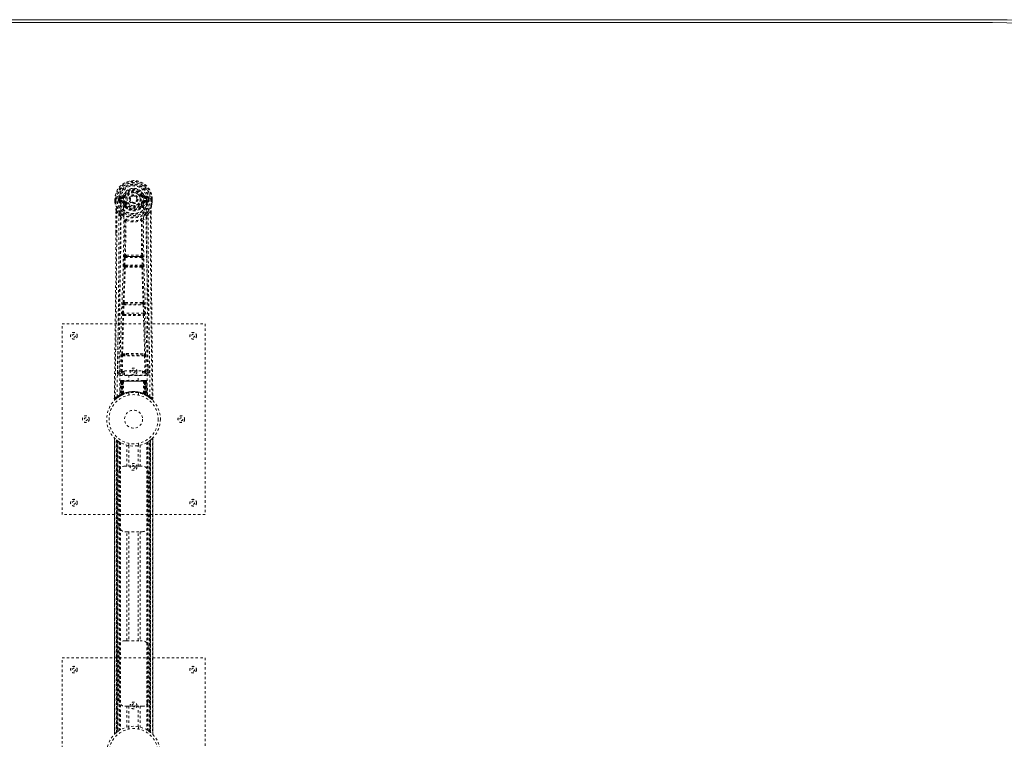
# Model space of a CAD drawing. Header units: inches. Extents: x 3 to 122, y 33 to 81.
# Tile 5 of 7: x 58 to 99, y 51 to 81. Entities that reach past the tile are written whole.
import ezdxf

# ---------------------------------------------------------------- set-up
doc = ezdxf.new("R2010")
doc.units = ezdxf.units.IN
doc.header["$MEASUREMENT"] = 0
doc.linetypes.add('SLD-Dashed', pattern=[0.075, 0.05, -0.025])
doc.linetypes.add('SLD-Solid', pattern=[0])

msp = doc.modelspace()

# ---------------------------------------------------------------- linework, layer by layer
at = {"color": 7, "linetype": 'SLD-Solid', "lineweight": 15}
for p, q in [((26.326, 80.768), (98.326, 80.768)), ((98.326, 80.65), (26.326, 80.65)), ((26.326, 80.65), (98.326, 80.65))]:
    msp.add_line(p, q, dxfattribs=at)
at = {"color": 7, "linetype": 'SLD-Dashed', "lineweight": 0}
for p, q in [((61.546, 73.252), (61.546, 73.135)), ((61.55, 73.252), (61.546, 73.252)), ((61.546, 73.135), (61.546, 73.131)), ((61.548, 73.252), (61.548, 73.135)), ((61.604, 73.251), (61.55, 73.252)), ((61.576, 73.249), (61.576, 73.135)), ((61.627, 73.251), (61.604, 73.251)), ((61.785, 73.251), (61.627, 73.251)), ((61.697, 73.178), (61.697, 73.249)), ((61.697, 73.178), (61.727, 73.179)), ((61.697, 73.178), (61.697, 73.178)), ((61.733, 73.249), (61.727, 73.249)), ((61.727, 73.249), (61.727, 73.179)), ((61.727, 73.179), (61.733, 73.16)), ((61.732, 73.17), (61.733, 73.249)), ((61.733, 73.16), (61.732, 73.17)), ((61.739, 73.133), (61.743, 73.129)), ((61.743, 73.129), (61.743, 73.128)), ((61.743, 73.129), (61.743, 73.128)), ((61.753, 73.118), (61.743, 73.128)), ((61.869, 73.392), (61.75, 73.369)), ((61.753, 73.118), (61.868, 73.097)), ((61.767, 73.181), (61.767, 73.151)), ((61.767, 73.181), (61.897, 73.181)), ((61.897, 73.126), (61.767, 73.151)), ((61.767, 73.151), (61.897, 73.151)), ((61.781, 73.333), (61.897, 73.353)), ((61.781, 73.333), (61.781, 73.303)), ((61.897, 73.333), (61.781, 73.333)), ((61.897, 73.303), (61.781, 73.303)), ((61.897, 73.353), (61.897, 73.333)), ((61.897, 73.303), (61.897, 73.333)), ((61.897, 73.181), (61.897, 73.151)), ((61.897, 73.126), (61.897, 73.151)), ((61.957, 73.397), (61.902, 73.42)), ((61.903, 73.286), (61.902, 73.288)), ((61.979, 73.096), (61.952, 73.085)), ((61.957, 73.397), (61.979, 73.387)), ((62.482, 73.25), (62.482, 73.242)), ((62.482, 73.242), (62.482, 73.226)), ((62.673, 73.387), (62.695, 73.397)), ((62.7, 73.085), (62.673, 73.096)), ((62.695, 73.397), (62.699, 73.389)), ((62.749, 73.288), (62.749, 73.286)), ((62.755, 73.353), (62.871, 73.333)), ((62.755, 73.353), (62.755, 73.333)), ((62.871, 73.333), (62.755, 73.333)), ((62.755, 73.303), (62.755, 73.333)), ((62.871, 73.303), (62.755, 73.303)), ((62.755, 73.181), (62.755, 73.151)), ((62.755, 73.181), (62.885, 73.181)), ((62.885, 73.151), (62.755, 73.126)), ((62.755, 73.126), (62.755, 73.151)), ((62.755, 73.151), (62.885, 73.151)), ((62.901, 73.369), (62.783, 73.392)), ((62.784, 73.097), (62.899, 73.118)), ((63.025, 73.251), (62.867, 73.251)), ((62.871, 73.303), (62.871, 73.333)), ((62.885, 73.151), (62.885, 73.181)), ((62.899, 73.118), (62.898, 73.117)), ((62.909, 73.129), (62.899, 73.118)), ((62.899, 73.118), (62.899, 73.118)), ((62.909, 73.129), (62.913, 73.133)), ((62.919, 73.249), (62.925, 73.249)), ((62.919, 73.17), (62.919, 73.249)), ((62.925, 73.179), (62.919, 73.16)), ((62.919, 73.16), (62.919, 73.17)), ((62.925, 73.179), (62.925, 73.249)), ((62.925, 73.179), (62.954, 73.178)), ((62.954, 73.249), (62.954, 73.178)), ((62.954, 73.249), (62.954, 73.249)), ((62.954, 73.178), (62.954, 73.178)), ((63.048, 73.251), (63.025, 73.251)), ((63.102, 73.252), (63.048, 73.251)), ((63.076, 73.135), (63.076, 73.249)), ((63.106, 73.252), (63.102, 73.252)), ((63.104, 73.135), (63.104, 73.252)), ((63.106, 73.252), (63.106, 73.135)), ((63.106, 73.131), (63.106, 73.135)), ((61.589, 72.751), (61.586, 71.826)), ((61.59, 71.826), (61.59, 72.75)), ((61.618, 72.749), (61.714, 72.633)), ((61.958, 72.936), (61.957, 72.954)), ((61.977, 72.89), (61.965, 72.907)), ((61.981, 72.96), (61.981, 72.941)), ((62.671, 72.941), (62.671, 72.96)), ((62.687, 72.907), (62.675, 72.89)), ((62.694, 72.936), (62.694, 72.954)), ((62.937, 72.633), (63.034, 72.749)), ((63.062, 72.696), (63.062, 72.75)), ((63.063, 72.751), (63.063, 72.697)), ((61.998, 72.331), (61.998, 72.331)), ((62.653, 72.331), (62.653, 72.331)), ((61.916, 70.478), (61.932, 70.795)), ((61.96, 70.476), (61.976, 70.793)), ((61.976, 70.793), (62.675, 70.793)), ((62.027, 70.892), (61.987, 70.891)), ((61.995, 70.838), (62.034, 70.838)), ((62.618, 70.838), (62.034, 70.838)), ((62.618, 70.838), (62.657, 70.838)), ((62.665, 70.891), (62.625, 70.892)), ((62.675, 70.793), (62.692, 70.476)), ((62.736, 70.478), (62.72, 70.795)), ((61.939, 70.384), (61.925, 70.388)), ((62.692, 70.476), (61.96, 70.476)), ((61.984, 70.426), (61.969, 70.431)), ((61.969, 70.431), (62.683, 70.431)), ((62.683, 70.431), (62.668, 70.426)), ((62.713, 70.384), (62.727, 70.388)), ((61.861, 68.46), (61.878, 68.813)), ((61.905, 68.458), (61.922, 68.811)), ((61.922, 68.811), (62.729, 68.811)), ((61.96, 68.907), (61.928, 68.906)), ((61.969, 68.856), (61.937, 68.855)), ((62.683, 68.856), (61.969, 68.856)), ((62.683, 68.856), (62.714, 68.855)), ((62.724, 68.906), (62.692, 68.907)), ((62.729, 68.811), (62.747, 68.458)), ((62.791, 68.46), (62.774, 68.813)), ((61.867, 68.37), (61.875, 68.367)), ((62.747, 68.458), (61.905, 68.458)), ((61.92, 68.41), (61.912, 68.413)), ((61.912, 68.413), (62.74, 68.413)), ((62.74, 68.413), (62.732, 68.41)), ((62.777, 68.367), (62.785, 68.37)), ((59.326, 68.018), (65.326, 68.018)), ((59.326, 60.018), (59.326, 68.018)), ((65.326, 68.018), (65.326, 60.018)), ((61.807, 66.015), (61.823, 66.677)), ((61.852, 66.014), (61.867, 66.675)), ((61.865, 66.761), (62.021, 66.767)), ((61.867, 66.675), (62.784, 66.675)), ((61.875, 66.716), (62.028, 66.718)), ((62.028, 66.718), (62.624, 66.718)), ((62.624, 66.718), (62.776, 66.716)), ((62.631, 66.767), (62.787, 66.761)), ((62.784, 66.675), (62.8, 66.014)), ((62.845, 66.015), (62.829, 66.677)), ((61.717, 66.248), (61.714, 65.961)), ((61.946, 66.045), (62.696, 66.045)), ((61.946, 65.865), (61.946, 66.045)), ((62.696, 66.045), (62.696, 65.865)), ((62.938, 65.961), (62.935, 66.248)), ((61.713, 65.958), (61.715, 65.95)), ((61.758, 65.912), (61.758, 65.852)), ((61.946, 65.912), (61.758, 65.912)), ((61.758, 65.852), (62.894, 65.852)), ((61.827, 65.643), (61.82, 65.643)), ((61.833, 65.643), (61.823, 65.643)), ((61.84, 65.643), (61.833, 65.643)), ((61.896, 65.643), (61.842, 65.643)), ((61.852, 65.969), (61.852, 66.014)), ((61.852, 66.014), (61.946, 66.014)), ((61.852, 65.969), (61.946, 65.969)), ((61.858, 65.643), (61.852, 65.643)), ((61.858, 65.643), (61.896, 65.643)), ((61.917, 65.643), (61.909, 65.643)), ((62.735, 65.643), (61.917, 65.643)), ((62.696, 65.865), (61.946, 65.865)), ((62.131, 65.865), (62.131, 65.643)), ((62.521, 65.643), (62.521, 65.865)), ((62.696, 66.014), (62.8, 66.014)), ((62.696, 65.969), (62.8, 65.969)), ((62.894, 65.912), (62.696, 65.912)), ((62.742, 65.643), (62.735, 65.643)), ((62.81, 65.643), (62.756, 65.643)), ((62.756, 65.643), (62.794, 65.643)), ((62.8, 65.643), (62.794, 65.643)), ((62.8, 65.969), (62.8, 66.014)), ((62.819, 65.643), (62.812, 65.643)), ((62.829, 65.643), (62.819, 65.643)), ((62.832, 65.643), (62.825, 65.643)), ((62.894, 65.852), (62.894, 65.912)), ((62.937, 65.95), (62.939, 65.958)), ((61.78, 65.614), (61.759, 65.009)), ((61.793, 65.614), (61.773, 65.017)), ((61.793, 65.614), (61.78, 65.614)), ((61.812, 65.614), (61.791, 65.027)), ((61.814, 65.618), (61.792, 65.024)), ((61.879, 65.614), (61.812, 65.614)), ((61.819, 65.614), (61.819, 65.057)), ((61.826, 65.614), (61.819, 65.614)), ((61.826, 65.614), (62.826, 65.614)), ((61.826, 65.061), (61.826, 65.614)), ((61.832, 65.063), (61.833, 65.614)), ((61.833, 65.614), (61.839, 65.614)), ((61.839, 65.614), (61.839, 65.067)), ((62.813, 65.614), (61.839, 65.614)), ((61.851, 65.614), (61.851, 65.072)), ((61.857, 65.614), (61.851, 65.614)), ((61.857, 65.614), (62.795, 65.614)), ((61.857, 65.075), (61.857, 65.614)), ((61.86, 65.063), (61.879, 65.614)), ((61.88, 65.614), (61.861, 65.063)), ((61.879, 65.614), (61.88, 65.614)), ((61.91, 65.614), (61.906, 65.092)), ((62.742, 65.614), (61.91, 65.614)), ((62.742, 65.614), (62.746, 65.092)), ((62.791, 65.063), (62.772, 65.614)), ((62.772, 65.614), (62.773, 65.614)), ((62.773, 65.614), (62.792, 65.063)), ((62.84, 65.614), (62.773, 65.614)), ((62.801, 65.614), (62.795, 65.614)), ((62.795, 65.614), (62.795, 65.075)), ((62.801, 65.072), (62.801, 65.614)), ((62.813, 65.067), (62.813, 65.614)), ((62.813, 65.614), (62.819, 65.614)), ((62.819, 65.614), (62.82, 65.063)), ((62.833, 65.614), (62.826, 65.614)), ((62.826, 65.614), (62.826, 65.061)), ((62.833, 65.057), (62.833, 65.614)), ((62.86, 65.024), (62.838, 65.618)), ((62.84, 65.614), (62.861, 65.027)), ((62.858, 65.614), (62.879, 65.017)), ((62.872, 65.614), (62.858, 65.614)), ((62.872, 65.614), (62.893, 65.009)), ((61.52, 64.944), (61.519, 64.877)), ((61.52, 64.944), (61.519, 64.877)), ((61.519, 64.877), (61.549, 64.876)), ((61.522, 64.94), (61.521, 64.877)), ((61.569, 64.855), (61.61, 64.889)), ((61.745, 64.984), (61.758, 64.992)), ((61.759, 65.009), (61.773, 65.017)), ((61.776, 65.002), (61.843, 65.037)), ((61.791, 65.027), (61.86, 65.063)), ((61.819, 65.057), (61.826, 65.061)), ((61.831, 65.031), (61.819, 65.057)), ((61.831, 65.031), (61.823, 65.027)), ((61.839, 65.035), (61.826, 65.061)), ((61.839, 65.035), (61.831, 65.031)), ((61.839, 65.067), (61.832, 65.063)), ((61.845, 65.037), (61.832, 65.063)), ((61.836, 65.033), (61.845, 65.037)), ((61.851, 65.041), (61.839, 65.067)), ((61.843, 65.037), (61.844, 65.037)), ((61.844, 65.037), (61.851, 65.04)), ((61.851, 65.072), (61.857, 65.075)), ((61.863, 65.046), (61.851, 65.072)), ((61.869, 65.049), (61.857, 65.075)), ((61.861, 65.063), (61.86, 65.063)), ((61.869, 65.049), (61.863, 65.046)), ((62.126, 65.125), (62.126, 65.029)), ((62.526, 65.029), (62.526, 65.125)), ((62.795, 65.075), (62.783, 65.049)), ((62.789, 65.046), (62.783, 65.049)), ((62.801, 65.072), (62.789, 65.046)), ((62.792, 65.063), (62.791, 65.063)), ((62.792, 65.063), (62.861, 65.027)), ((62.795, 65.075), (62.801, 65.072)), ((62.813, 65.067), (62.801, 65.041)), ((62.82, 65.063), (62.807, 65.037)), ((62.808, 65.037), (62.809, 65.037)), ((62.809, 65.037), (62.824, 65.029)), ((62.82, 65.063), (62.813, 65.067)), ((62.826, 65.061), (62.813, 65.035)), ((62.82, 65.031), (62.813, 65.035)), ((62.833, 65.057), (62.82, 65.031)), ((62.847, 65.018), (62.82, 65.031)), ((62.826, 65.061), (62.833, 65.057)), ((62.829, 65.027), (62.876, 65.002)), ((62.879, 65.017), (62.893, 65.009)), ((62.888, 64.996), (62.902, 64.988)), ((62.894, 64.992), (62.907, 64.984)), ((63.041, 64.889), (63.083, 64.855)), ((63.103, 64.876), (63.082, 64.854)), ((63.132, 64.877), (63.132, 64.944)), ((61.521, 63.233), (61.521, 50.803)), ((61.521, 50.804), (61.521, 63.232)), ((61.521, 63.231), (61.521, 50.804)), ((61.533, 50.816), (61.533, 63.22)), ((63.119, 63.22), (63.119, 50.816)), ((63.131, 50.802), (63.131, 63.233)), ((63.131, 63.232), (63.131, 50.804)), ((63.131, 50.804), (63.131, 63.231)), ((61.616, 63.145), (61.611, 63.149)), ((61.611, 50.886), (61.611, 63.149)), ((61.611, 63.149), (61.611, 50.886)), ((61.616, 63.145), (61.616, 50.89)), ((61.617, 63.144), (61.617, 50.891)), ((61.62, 50.893), (61.62, 63.142)), ((61.62, 63.142), (61.62, 50.894)), ((61.631, 50.903), (61.631, 63.133)), ((61.636, 50.906), (61.636, 63.13)), ((61.637, 63.128), (61.637, 50.908)), ((61.64, 63.126), (61.64, 50.909)), ((61.662, 63.11), (61.662, 50.926)), ((61.728, 63.065), (61.728, 50.97)), ((61.753, 63.05), (61.753, 50.986)), ((61.771, 63.039), (61.771, 50.996)), ((62.045, 62.053), (62.045, 62.929)), ((62.126, 63.007), (62.126, 62.91)), ((62.128, 62.91), (62.128, 62.053)), ((62.523, 62.053), (62.523, 62.91)), ((62.526, 62.91), (62.526, 63.007)), ((62.607, 62.929), (62.607, 62.053)), ((62.881, 63.039), (62.881, 50.996)), ((62.899, 63.05), (62.899, 50.986)), ((62.924, 63.065), (62.924, 50.97)), ((62.982, 50.932), (62.982, 63.104)), ((63.012, 50.909), (63.012, 63.126)), ((63.014, 50.908), (63.014, 63.128)), ((63.016, 63.13), (63.016, 50.906)), ((63.017, 63.13), (63.017, 50.905)), ((63.027, 50.898), (63.027, 63.138)), ((63.032, 63.142), (63.032, 50.893)), ((63.032, 50.894), (63.032, 63.142)), ((63.041, 63.149), (63.036, 63.145)), ((63.036, 50.89), (63.036, 63.145)), ((63.041, 63.149), (63.041, 50.886)), ((63.041, 50.886), (63.041, 63.149)), ((61.961, 62.053), (62.045, 62.053)), ((62.607, 62.053), (62.045, 62.053)), ((62.607, 62.053), (62.691, 62.053)), ((61.711, 59.553), (61.711, 61.803)), ((62.941, 61.803), (62.941, 59.553)), ((65.326, 60.018), (59.326, 60.018)), ((62.045, 59.303), (61.961, 59.303)), ((62.045, 54.733), (62.045, 59.303)), ((62.045, 59.303), (62.607, 59.303)), ((62.128, 59.303), (62.128, 54.733)), ((62.523, 54.733), (62.523, 59.303)), ((62.607, 59.303), (62.607, 54.733)), ((62.691, 59.303), (62.607, 59.303)), ((61.711, 52.233), (61.711, 54.483)), ((61.961, 54.733), (62.045, 54.733)), ((62.045, 54.733), (62.607, 54.733)), ((62.607, 54.733), (62.691, 54.733)), ((62.941, 54.483), (62.941, 52.233)), ((59.326, 54.018), (65.326, 54.018)), ((59.326, 46.018), (59.326, 54.018)), ((65.326, 54.018), (65.326, 46.018)), ((62.045, 51.983), (61.961, 51.983)), ((62.045, 51.107), (62.045, 51.983)), ((62.045, 51.983), (62.607, 51.983)), ((62.128, 51.983), (62.128, 51.125)), ((62.523, 51.125), (62.523, 51.983)), ((62.607, 51.983), (62.607, 51.107)), ((62.691, 51.983), (62.607, 51.983)), ((61.611, 50.886), (61.616, 50.89)), ((61.615, 50.89), (61.622, 50.895)), ((62.126, 51.125), (62.126, 51.029)), ((62.526, 51.029), (62.526, 51.125))]:
    msp.add_line(p, q, dxfattribs=at)
at = {"color": 7, "linetype": 'SLD-Dashed', "lineweight": 0, "flags": 128}
for points in [[(61.902, 73.288), (61.908, 73.365), (61.932, 73.439), (61.971, 73.508), (62.024, 73.568), (62.089, 73.617), (62.163, 73.653), (62.243, 73.675), (62.326, 73.682), (62.409, 73.675), (62.489, 73.653), (62.563, 73.617), (62.628, 73.568), (62.681, 73.508), (62.72, 73.439), (62.743, 73.365), (62.749, 73.288)], [(61.546, 73.252), (61.546, 73.251), (61.547, 73.251), (61.55, 73.251), (61.553, 73.251), (61.558, 73.25), (61.563, 73.25), (61.57, 73.25), (61.576, 73.249)], [(61.546, 73.135), (61.559, 73.038), (61.575, 72.962)], [(61.546, 73.131), (61.547, 73.131), (61.549, 73.131), (61.552, 73.132), (61.556, 73.132), (61.56, 73.133), (61.565, 73.134), (61.571, 73.134), (61.576, 73.135)], [(61.576, 73.135), (61.57, 73.135), (61.563, 73.135), (61.558, 73.135), (61.553, 73.135), (61.55, 73.135), (61.547, 73.135), (61.546, 73.135), (61.546, 73.135)], [(61.546, 73.131), (61.558, 73.041), (61.577, 72.951)], [(61.638, 64.97), (61.646, 66.017), (61.665, 67.062), (61.694, 68.104), (61.729, 69.142), (61.764, 70.176), (61.789, 71.206), (61.797, 72.231), (61.785, 73.251)], [(61.727, 73.179), (61.727, 73.179), (61.727, 73.179)], [(61.732, 73.17), (61.749, 73.178), (61.767, 73.181)], [(61.781, 73.303), (61.758, 73.307), (61.738, 73.32)], [(61.747, 65.026), (61.756, 66.07), (61.777, 67.113), (61.809, 68.153), (61.847, 69.188), (61.883, 70.22), (61.909, 71.246), (61.917, 72.268), (61.903, 73.286)], [(61.895, 73.074), (61.882, 73.091), (61.868, 73.097)], [(61.957, 72.954), (61.925, 73.006), (61.895, 73.074)], [(61.897, 73.353), (61.934, 73.367), (61.948, 73.381)], [(61.948, 73.381), (61.953, 73.388), (61.957, 73.397)], [(61.952, 73.085), (61.98, 73.022), (62.01, 72.972)], [(62.007, 73.376), (62.002, 73.378), (61.997, 73.38), (61.992, 73.382), (61.988, 73.384), (61.984, 73.385), (61.982, 73.386), (61.98, 73.387), (61.979, 73.387)], [(62.007, 73.108), (62.002, 73.106), (61.997, 73.104), (61.992, 73.102), (61.988, 73.1), (61.984, 73.098), (61.982, 73.097), (61.98, 73.097), (61.979, 73.096)], [(62.642, 72.972), (62.672, 73.022), (62.7, 73.085)], [(62.645, 73.376), (62.65, 73.378), (62.655, 73.38), (62.66, 73.382), (62.664, 73.384), (62.668, 73.385), (62.67, 73.386), (62.672, 73.387), (62.673, 73.387)], [(62.645, 73.108), (62.65, 73.106), (62.655, 73.104), (62.66, 73.102), (62.664, 73.1), (62.668, 73.098), (62.67, 73.097), (62.672, 73.097), (62.673, 73.096)], [(62.694, 72.954), (62.727, 73.006), (62.757, 73.074)], [(62.905, 65.026), (62.896, 66.071), (62.875, 67.114), (62.843, 68.153), (62.805, 69.189), (62.769, 70.22), (62.743, 71.247), (62.735, 72.269), (62.749, 73.286)], [(62.757, 73.074), (62.77, 73.091), (62.784, 73.097)], [(63.014, 64.97), (63.006, 66.017), (62.987, 67.062), (62.958, 68.104), (62.922, 69.142), (62.888, 70.176), (62.863, 71.206), (62.854, 72.231), (62.867, 73.251)], [(62.914, 73.32), (62.894, 73.307), (62.871, 73.303)], [(62.885, 73.181), (62.903, 73.178), (62.919, 73.17)], [(62.925, 73.249), (62.928, 73.249), (62.935, 73.249), (62.944, 73.249), (62.954, 73.249)], [(62.925, 73.179), (62.925, 73.179), (62.925, 73.179)], [(63.075, 72.951), (63.092, 73.03), (63.106, 73.131)], [(63.076, 73.249), (63.082, 73.25), (63.088, 73.25), (63.094, 73.25), (63.099, 73.25), (63.102, 73.251), (63.105, 73.251), (63.106, 73.251), (63.106, 73.252)], [(63.106, 73.135), (63.106, 73.135), (63.105, 73.135), (63.102, 73.135), (63.099, 73.135), (63.094, 73.135), (63.088, 73.135), (63.082, 73.135), (63.076, 73.135)], [(63.106, 73.131), (63.105, 73.131), (63.103, 73.131), (63.1, 73.132), (63.096, 73.132), (63.092, 73.133), (63.087, 73.134), (63.081, 73.134), (63.076, 73.135)], [(63.106, 73.135), (63.093, 73.038), (63.077, 72.962)], [(61.618, 72.749), (61.617, 71.283), (61.608, 69.811), (61.593, 68.364), (61.591, 68.143), (61.588, 67.913), (61.586, 67.71), (61.583, 67.511), (61.58, 67.296), (61.579, 67.146), (61.577, 66.989), (61.574, 66.832), (61.573, 66.715), (61.571, 66.575), (61.569, 66.413), (61.565, 66.081), (61.562, 65.876), (61.559, 65.622), (61.556, 65.36), (61.552, 65.112), (61.549, 64.876)], [(61.575, 72.962), (61.575, 72.956), (61.577, 72.951)], [(61.757, 72.673), (61.656, 72.797), (61.577, 72.951)], [(61.589, 72.751), (61.588, 72.75), (61.589, 72.75), (61.592, 72.75), (61.596, 72.749), (61.601, 72.749), (61.606, 72.749), (61.612, 72.749), (61.618, 72.749)], [(61.977, 72.89), (62.051, 72.832), (62.108, 72.802)], [(62.543, 72.802), (62.601, 72.832), (62.675, 72.89)], [(62.895, 72.673), (62.996, 72.797), (63.075, 72.951)], [(63.034, 72.749), (63.039, 72.749), (63.046, 72.749), (63.051, 72.749), (63.056, 72.749), (63.06, 72.75), (63.063, 72.75), (63.064, 72.75), (63.063, 72.751)], [(63.034, 72.749), (63.035, 71.285), (63.044, 69.811), (63.059, 68.364), (63.061, 68.117), (63.065, 67.859), (63.067, 67.643), (63.07, 67.414), (63.073, 67.164), (63.077, 66.893), (63.079, 66.675), (63.083, 66.412), (63.087, 66.089), (63.09, 65.878), (63.093, 65.62), (63.096, 65.358), (63.1, 65.11), (63.103, 64.876)], [(63.063, 72.697), (63.072, 70.127), (63.099, 67.502), (63.133, 64.877)], [(63.075, 72.951), (63.077, 72.956), (63.077, 72.962)], [(61.714, 72.633), (61.714, 72.113), (61.712, 71.58), (61.71, 71.035), (61.706, 70.52), (61.702, 69.99), (61.697, 69.438), (61.691, 68.949), (61.688, 68.692), (61.685, 68.419), (61.682, 68.13), (61.678, 67.826), (61.674, 67.551), (61.671, 67.31), (61.669, 67.119), (61.666, 66.904), (61.663, 66.663), (61.66, 66.438), (61.657, 66.245), (61.655, 66.085), (61.653, 65.958)], [(61.774, 72.52), (61.86, 72.42), (61.96, 72.332)], [(61.852, 72.584), (61.861, 72.576), (61.867, 72.569)], [(61.951, 70.885), (61.961, 71.605), (61.963, 72.323)], [(62.009, 72.342), (62.003, 72.351), (61.996, 72.357), (61.989, 72.361), (61.981, 72.361), (61.973, 72.357), (61.967, 72.351), (61.962, 72.342), (61.96, 72.332)], [(61.998, 72.331), (61.997, 71.612), (61.987, 70.891)], [(62.692, 72.332), (62.689, 72.342), (62.685, 72.351), (62.679, 72.357), (62.671, 72.361), (62.663, 72.361), (62.655, 72.357), (62.649, 72.351), (62.643, 72.342)], [(62.665, 70.891), (62.655, 71.612), (62.653, 72.331)], [(62.701, 70.885), (62.69, 71.605), (62.689, 72.323)], [(62.692, 72.332), (62.792, 72.42), (62.878, 72.52)], [(62.785, 72.569), (62.791, 72.575), (62.8, 72.584)], [(62.999, 65.958), (62.997, 66.094), (62.995, 66.266), (62.992, 66.475), (62.989, 66.72), (62.985, 66.969), (62.982, 67.188), (62.98, 67.342), (62.979, 67.48), (62.977, 67.602), (62.975, 67.757), (62.973, 67.92), (62.971, 68.076), (62.961, 68.89), (62.953, 69.708), (62.944, 70.68), (62.939, 71.67), (62.937, 72.633)], [(61.586, 71.826), (61.58, 70.127), (61.553, 67.502), (61.52, 64.944)], [(61.932, 70.795), (61.937, 70.795), (61.948, 70.794), (61.962, 70.794), (61.976, 70.793)], [(61.995, 70.838), (61.994, 70.837), (61.992, 70.836), (61.989, 70.833), (61.984, 70.823), (61.979, 70.809), (61.976, 70.793)], [(62.027, 70.892), (62.326, 70.893), (62.625, 70.892)], [(62.034, 70.838), (62.326, 70.839), (62.618, 70.838)], [(62.675, 70.793), (62.69, 70.794), (62.704, 70.794), (62.715, 70.795), (62.72, 70.795)], [(61.893, 68.902), (61.917, 69.644), (61.939, 70.384)], [(61.916, 70.478), (61.921, 70.478), (61.931, 70.477), (61.945, 70.476), (61.96, 70.476)], [(61.928, 68.906), (61.953, 69.649), (61.975, 70.389)], [(61.969, 70.431), (61.964, 70.435), (61.961, 70.444), (61.96, 70.451), (61.959, 70.459), (61.959, 70.467), (61.96, 70.476)], [(62.677, 70.389), (62.699, 69.649), (62.724, 68.906)], [(62.692, 70.476), (62.692, 70.467), (62.692, 70.459), (62.692, 70.451), (62.691, 70.444), (62.688, 70.435), (62.683, 70.431)], [(62.692, 70.476), (62.707, 70.476), (62.721, 70.477), (62.731, 70.478), (62.736, 70.478)], [(62.759, 68.902), (62.734, 69.644), (62.713, 70.384)], [(61.878, 68.813), (61.88, 68.845), (61.881, 68.847)], [(61.878, 68.813), (61.883, 68.813), (61.893, 68.812), (61.907, 68.811), (61.922, 68.811)], [(62.729, 68.811), (62.745, 68.811), (62.759, 68.812), (62.769, 68.813), (62.774, 68.813)], [(62.774, 68.813), (62.772, 68.845), (62.771, 68.847)], [(61.831, 66.758), (61.851, 67.564), (61.875, 68.367)], [(61.861, 68.46), (61.865, 68.46), (61.876, 68.459), (61.89, 68.459), (61.905, 68.458)], [(61.865, 66.761), (61.885, 67.567), (61.91, 68.371)], [(62.742, 68.371), (62.767, 67.567), (62.787, 66.761)], [(62.747, 68.458), (62.762, 68.459), (62.776, 68.459), (62.787, 68.46), (62.791, 68.46)], [(62.821, 66.758), (62.801, 67.564), (62.777, 68.367)], [(61.823, 66.677), (61.827, 66.676), (61.838, 66.676), (61.852, 66.676), (61.867, 66.675)], [(62.021, 66.767), (62.326, 66.767), (62.631, 66.767)], [(62.028, 66.718), (62.326, 66.718), (62.624, 66.718)], [(62.784, 66.675), (62.8, 66.676), (62.814, 66.676), (62.825, 66.676), (62.829, 66.677)], [(61.807, 66.015), (61.738, 65.987), (61.713, 65.958)], [(61.758, 65.912), (61.783, 65.941), (61.852, 65.969)], [(61.807, 66.015), (61.812, 66.015), (61.822, 66.015), (61.836, 66.015), (61.852, 66.014)], [(62.8, 66.014), (62.816, 66.015), (62.83, 66.015), (62.84, 66.015), (62.845, 66.015)], [(62.8, 65.969), (62.869, 65.941), (62.894, 65.912)], [(62.811, 65.643), (62.81, 65.643), (62.809, 65.643)], [(62.939, 65.958), (62.914, 65.987), (62.845, 66.015)], [(61.78, 65.614), (61.783, 65.614), (61.791, 65.614), (61.804, 65.614), (61.819, 65.614)], [(61.833, 65.614), (61.818, 65.614), (61.806, 65.614), (61.797, 65.614), (61.793, 65.614)], [(61.812, 65.614), (61.812, 65.614), (61.814, 65.614), (61.817, 65.614), (61.822, 65.614), (61.828, 65.614), (61.835, 65.614), (61.843, 65.614), (61.851, 65.614)], [(61.91, 65.614), (61.899, 65.614), (61.889, 65.614), (61.883, 65.614), (61.88, 65.614)], [(62.772, 65.614), (62.769, 65.614), (62.762, 65.614), (62.753, 65.614), (62.742, 65.614)], [(62.801, 65.614), (62.809, 65.614), (62.817, 65.614), (62.824, 65.614), (62.83, 65.614), (62.835, 65.614), (62.838, 65.614), (62.84, 65.614), (62.84, 65.614)], [(62.858, 65.614), (62.855, 65.614), (62.846, 65.614), (62.834, 65.614), (62.819, 65.614)], [(62.833, 65.614), (62.848, 65.614), (62.861, 65.614), (62.869, 65.614), (62.872, 65.614)], [(62.84, 65.614), (62.839, 65.62), (62.838, 65.623)], [(61.522, 64.877), (61.524, 64.869), (61.528, 64.861), (61.533, 64.855), (61.539, 64.85), (61.546, 64.847), (61.554, 64.847), (61.561, 64.848), (61.567, 64.853)], [(61.57, 64.854), (61.602, 64.882), (61.61, 64.889)], [(61.687, 64.945), (61.735, 64.978), (61.78, 65.004)], [(62.862, 65.019), (62.861, 65.025), (62.861, 65.027)], [(62.877, 65.001), (62.917, 64.978), (62.965, 64.946)], [(62.899, 64.991), (62.893, 65.002), (62.888, 65.016)], [(63.084, 64.856), (63.091, 64.853), (63.099, 64.85), (63.108, 64.85), (63.115, 64.851), (63.122, 64.855), (63.128, 64.86), (63.131, 64.867), (63.132, 64.874)], [(63.133, 64.877), (63.132, 64.877), (63.13, 64.877), (63.124, 64.876), (63.114, 64.876), (63.108, 64.876), (63.103, 64.876)], [(61.631, 63.133), (61.621, 63.141), (61.615, 63.146)], [(63.022, 63.134), (63.02, 63.133), (63.017, 63.13)]]:
    msp.add_lwpolyline(points, dxfattribs=at)
at = {"color": 7, "linetype": 'SLD-Dashed', "lineweight": 0}
for centre, radius in [((62.326, 73.242), 0.7), ((62.326, 73.242), 0.69), ((62.326, 73.242), 0.623), ((62.326, 73.242), 0.32), ((62.326, 73.242), 0.275), ((62.326, 73.242), 0.188), ((62.326, 73.242), 0.156), ((62.326, 73.242), 0.142), ((62.326, 73.242), 0.139), ((62.326, 73.242), 0.138), ((59.826, 67.518), 0.141), ((59.826, 67.518), 0.0625), ((64.826, 67.518), 0.141), ((64.826, 67.518), 0.0625), ((62.326, 66.018), 0.141), ((62.326, 66.018), 0.0625), ((62.326, 64.018), 1.125), ((62.326, 64.018), 1.03), ((62.326, 64.018), 0.376), ((60.326, 64.018), 0.141), ((60.326, 64.018), 0.0625), ((64.326, 64.018), 0.14), ((64.326, 64.018), 0.0625), ((62.326, 62.018), 0.141), ((62.326, 62.018), 0.0625), ((59.826, 60.518), 0.141), ((59.826, 60.518), 0.0625), ((64.826, 60.518), 0.141), ((64.826, 60.518), 0.0625), ((59.826, 53.518), 0.14), ((64.826, 53.518), 0.14), ((59.826, 53.518), 0.0625), ((64.826, 53.518), 0.0625), ((62.326, 52.018), 0.14), ((62.326, 52.018), 0.0625), ((62.326, 50.018), 1.125), ((62.326, 50.018), 1.03)]:
    msp.add_circle(centre, radius, dxfattribs=at)
at = {"color": 7, "linetype": 'SLD-Solid', "lineweight": 15}
for radius in [23.75, 23.632, 23.632]:
    msp.add_arc((98.326, 57.018), radius, 270, 90, dxfattribs=at)
at = {"color": 7, "linetype": 'SLD-Dashed', "lineweight": 0}
for centre, radius, start, end in [((62.326, 73.242), 0.78, 0, 179.3038), ((62.326, 73.242), 0.78, 0.7166, 179.2834), ((62.326, 73.242), 0.75, 0.5685, 179.4315), ((62.326, 73.242), 0.629, 0.6528, 179.3472), ((62.326, 73.242), 0.599, 0.6527, 179.3473), ((62.326, 73.257), 0.541, 359.3501, 180.6499), ((62.326, 73.242), 0.459, 22.774, 157.226), ((62.326, 73.242), 0.4, 22.774, 157.226), ((62.326, 73.242), 0.376, 22.774, 157.226), ((62.326, 73.242), 0.346, 22.774, 157.226), ((62.326, 73.242), 0.275, 82.5717, 262.5719), ((62.326, 73.242), 0.275, 262.5718, 82.5719), ((61.576, 73.135), 0.03, 180.0028, 185.051), ((62.326, 73.242), 0.787, 188.0937, 351.9063), ((62.326, 73.242), 0.758, 188.0936, 351.9064), ((61.724, 74.297), 1.048, 268.5369, 270.1565), ((62.326, 73.242), 0.632, 185.8273, 354.1727), ((62.326, 73.242), 0.602, 186.0327, 353.9673), ((62.326, 73.242), 0.593, 172.3909, 179.3289), ((61.819, 73.167), 0.0864, 184.568, 202.6905), ((61.942, 73.293), 0.206, 158.3433, 172.3384), ((61.767, 73.12), 0.0306, 89.0703, 154.5734), ((62.196, 73.338), 0.499, 204.8892, 243.993), ((61.78, 73.363), 0.0299, 167.8919, 271.954), ((62.134, 73.339), 0.441, 210.2265, 246.4276), ((61.904, 73.064), 0.221, 90.3108, 122.5174), ((61.898, 73.383), 0.0301, 162.349, 268.5766), ((61.898, 73.096), 0.0299, 91.0968, 178.7783), ((61.86, 73.437), 0.0454, 281.2506, 337.5733), ((61.926, 73.069), 0.031, 31.5684, 169.9049), ((61.897, 73.422), 0.089, 270, 337.226), ((61.897, 73.422), 0.119, 269.9998, 337.2259), ((61.897, 73.062), 0.119, 22.7741, 90.0002), ((61.897, 73.062), 0.089, 22.774, 90), ((61.892, 73.061), 0.0649, 21.3159, 85.0805), ((62.326, 73.242), 0.376, 202.774, 337.226), ((62.326, 73.242), 0.346, 202.774, 337.226), ((62.326, 73.242), 0.157, 245.2931, 290.0155), ((62.755, 73.422), 0.119, 202.774, 270.0003), ((62.755, 73.062), 0.119, 89.9997, 157.226), ((62.755, 73.422), 0.089, 202.774, 270), ((62.755, 73.062), 0.089, 90, 157.226), ((62.462, 73.333), 0.492, 295.7075, 335.4804), ((62.518, 73.34), 0.441, 293.5934, 329.7439), ((63.293, 72.048), 1.476, 111.6216, 113.9253), ((62.761, 73.425), 0.0715, 209.6343, 265.204), ((62.76, 73.061), 0.0649, 94.9212, 158.6825), ((62.726, 73.069), 0.031, 10.1763, 148.3501), ((62.744, 73.053), 0.233, 58.0393, 88.5925), ((62.792, 73.437), 0.0454, 202.4872, 258.6888), ((62.754, 73.383), 0.0301, 271.4249, 17.6491), ((62.754, 73.096), 0.0299, 1.1707, 88.9542), ((62.872, 73.363), 0.0299, 268.0463, 12.1079), ((62.885, 73.12), 0.0306, 25.4264, 90.9301), ((62.71, 73.293), 0.206, 7.661, 21.657), ((62.804, 73.174), 0.116, 339.6273, 353.1137), ((62.326, 73.242), 0.593, 0.6711, 7.6091), ((60.402, 72.78), 1.187, 358.5719, 8.7899), ((58.104, 72.133), 3.568, 9.9432, 13.2522), ((62.048, 72.315), 0.461, 129.1751, 136.3353), ((63.308, 74.251), 2.213, 225.5088, 228.8673), ((61.988, 72.951), 0.0305, 44.5486, 174.2854), ((61.98, 72.914), 0.0459, 88.3076, 118.8639), ((61.98, 72.895), 0.046, 88.2951, 118.8034), ((62.003, 72.932), 0.0449, 175.0871, 213.9406), ((62.016, 72.886), 0.0396, 127.1217, 174.8264), ((62.008, 72.938), 0.0347, 87.265, 140.6062), ((62.326, 73.254), 0.453, 220.451, 319.549), ((62.014, 72.942), 0.033, 181.8818, 228.3811), ((62.326, 73.282), 0.494, 227.4886, 312.5114), ((62.326, 73.235), 0.411, 219.7061, 320.2939), ((62.326, 73.222), 0.473, 242.6141, 297.3859), ((62.664, 72.951), 0.0305, 5.7179, 135.4482), ((62.644, 72.938), 0.0347, 39.3934, 92.7354), ((62.638, 72.942), 0.033, 311.6195, 358.117), ((62.636, 72.886), 0.0396, 5.1745, 52.8795), ((62.672, 72.914), 0.0459, 61.1293, 91.6994), ((62.672, 72.895), 0.046, 61.1969, 91.7049), ((62.649, 72.932), 0.0448, 326.2205, 4.9369), ((61.344, 74.251), 2.213, 311.1325, 314.4913), ((62.604, 72.315), 0.461, 43.6622, 50.8257), ((66.547, 72.133), 3.567, 166.7472, 170.057), ((64.25, 72.78), 1.187, 171.212, 181.4272), ((-437.761, 73.839), 499.537, 359.09607, 359.84881), ((56.999, 70.091), 5.358, 26.968, 28.3329), ((61.834, 72.518), 0.0608, 58.0036, 177.4264), ((62.598, 73.081), 0.893, 214.9889, 231.1475), ((62.021, 72.328), 0.0608, 73.7744, 175.9557), ((61.949, 72.324), 0.0133, 356.7985, 33.9418), ((61.995, 72.261), 0.0708, 87.2822, 117.2833), ((62.011, 72.33), 0.0128, 102.3361, 173.3676), ((62.08, 72.325), 0.0738, 124.9785, 166.7603), ((62.326, 73.255), 0.966, 250.8189, 289.1817), ((62.326, 73.18), 0.844, 250.0605, 289.9395), ((62.054, 73.081), 0.893, 308.8526, 325.0107), ((62.631, 72.328), 0.0608, 4.0442, 106.2258), ((62.572, 72.325), 0.0738, 13.24, 55.0218), ((62.641, 72.33), 0.0128, 6.6332, 77.6739), ((62.657, 72.261), 0.0709, 62.7171, 92.7133), ((62.703, 72.324), 0.0133, 146.0936, 183.2886), ((62.818, 72.518), 0.0608, 2.5698, 122.0037), ((67.654, 70.091), 5.358, 151.6671, 153.032), ((562.414, 73.839), 499.538, 180.15119, 180.90393), ((62.113, 70.804), 0.181, 153.537, 182.7738), ((61.981, 70.818), 0.0735, 85.5127, 114.1489), ((61.997, 70.883), 0.0457, 178.2713, 268.1463), ((62.09, 70.88), 0.104, 173.8615, 204.0312), ((62.126, 70.878), 0.101, 172.2339, 203.4745), ((62.526, 70.878), 0.101, 336.5267, 7.7655), ((62.562, 70.88), 0.104, 335.9688, 6.1392), ((62.655, 70.883), 0.0457, 271.8541, 1.7283), ((62.618, 70.795), 0.0575, 357.8247, 47.5871), ((62.671, 70.818), 0.073, 65.7458, 94.5972), ((62.539, 70.804), 0.181, 357.2187, 26.4662), ((62.076, 70.449), 0.163, 169.7776, 201.8743), ((61.97, 70.386), 0.0451, 90.8614, 176.7719), ((61.984, 70.381), 0.0451, 90.8963, 176.6073), ((61.968, 70.315), 0.0749, 85.0948, 112.9481), ((62.032, 70.395), 0.0574, 147.5033, 185.9267), ((62.326, 107.762), 37.374, 269.4617, 270.5381), ((62.326, 103.015), 32.591, 269.398, 270.602), ((62.668, 70.381), 0.0451, 3.3933, 89.103), ((62.62, 70.395), 0.0578, 354.225, 32.3454), ((62.683, 70.315), 0.075, 67.073, 94.8916), ((62.682, 70.386), 0.0451, 3.2279, 89.1386), ((62.576, 70.449), 0.163, 338.1269, 10.2201), ((62.017, 68.845), 0.136, 155.3356, 179.2478), ((61.92, 68.822), 0.0843, 84.8717, 108.798), ((61.938, 68.901), 0.0448, 177.9385, 222.9033), ((61.937, 68.898), 0.0424, 220.4407, 270.4231), ((61.99, 68.813), 0.068, 141.1064, 181.6312), ((62.014, 68.897), 0.0869, 173.4616, 208.3399), ((62.041, 68.895), 0.0814, 171.2451, 208.6909), ((62.326, 36.123), 32.786, 89.3606, 90.6394), ((62.326, 35.493), 33.365, 89.3872, 90.6128), ((62.611, 68.895), 0.0814, 331.3092, 8.7537), ((62.638, 68.896), 0.0867, 331.6265, 6.5716), ((62.713, 68.901), 0.0456, 271.2556, 1.8232), ((62.662, 68.813), 0.068, 358.3633, 38.9046), ((62.732, 68.823), 0.0837, 71.1221, 95.2094), ((62.636, 68.845), 0.136, 0.7172, 24.7118), ((62.067, 68.43), 0.209, 171.5838, 196.4947), ((61.912, 68.368), 0.0451, 90.5944, 177.0796), ((61.92, 68.365), 0.0451, 90.6216, 177.0111), ((61.902, 68.28), 0.0908, 85.1439, 107.0292), ((61.96, 68.443), 0.0563, 164.2665, 211.7585), ((61.964, 68.377), 0.0546, 143.5214, 186.9856), ((62.326, 105.011), 36.643, 269.3488, 270.6511), ((62.326, 101.222), 32.814, 269.2909, 270.7091), ((62.732, 68.365), 0.0451, 2.9885, 89.3789), ((62.688, 68.377), 0.055, 353.1613, 36.3321), ((62.692, 68.443), 0.0563, 328.2415, 15.7331), ((62.74, 68.368), 0.0451, 2.9203, 89.4058), ((62.75, 68.28), 0.091, 73.0011, 94.8395), ((62.585, 68.43), 0.209, 343.508, 8.4123), ((62.224, 66.676), 0.401, 168.1481, 179.9216), ((61.857, 66.622), 0.139, 86.8589, 100.6175), ((61.877, 66.762), 0.0456, 184.1747, 268.245), ((61.975, 66.764), 0.111, 181.7835, 205.6609), ((61.973, 66.676), 0.105, 157.5263, 180.3691), ((62.109, 66.755), 0.0889, 172.3653, 204.3947), ((62.543, 66.755), 0.0889, 335.6053, 7.636), ((62.678, 66.764), 0.109, 334.2114, 358.3445), ((62.775, 66.762), 0.0456, 271.7541, 355.8262), ((62.679, 66.676), 0.105, 359.6322, 22.4724), ((62.795, 66.62), 0.141, 79.467, 93.0566), ((62.428, 66.676), 0.401, 0.0759, 11.839), ((61.689, 67.554), 1.596, 268.7145, 270.8686), ((61.758, 65.957), 0.105, 179.2626, 269.9951), ((61.757, 65.955), 0.0423, 186.5686, 271.9628), ((61.81, 65.613), 0.03, 90.0043, 178.0052), ((61.841, 65.57), 0.0742, 106.7388, 144.0526), ((61.823, 65.613), 0.03, 90.0285, 178.0321), ((61.852, 66.014), 0.0451, 179.0365, 269.5693), ((61.838, 65.478), 0.163, 91.7045, 100.6259), ((61.842, 65.613), 0.03, 90.0619, 178.0688), ((61.847, 65.608), 0.0356, 82.067, 170.2941), ((62.239, 65.621), 0.413, 176.9658, 180.9877), ((62.419, 65.62), 0.586, 177.9657, 180.6067), ((62.265, 65.621), 0.426, 177.0614, 180.9559), ((62.296, 65.621), 0.445, 177.1788, 180.9116), ((62.302, 65.621), 0.445, 177.1788, 180.9105), ((61.909, 65.613), 0.0299, 90.1868, 178.2033), ((61.91, 65.613), 0.0299, 90.1865, 178.2031), ((61.946, 65.62), 0.0369, 141.8586, 189.6641), ((62.707, 65.62), 0.0354, 349.2781, 39.1985), ((62.742, 65.613), 0.0299, 1.7965, 89.8133), ((62.743, 65.613), 0.0299, 1.7969, 89.8132), ((62.349, 65.621), 0.446, 359.0872, 2.8067), ((62.8, 66.014), 0.0451, 270.4303, 0.9008), ((62.356, 65.621), 0.445, 359.0882, 2.8214), ((62.81, 65.613), 0.03, 1.9315, 89.9378), ((62.386, 65.621), 0.426, 359.0451, 2.9376), ((62.233, 65.62), 0.587, 359.3951, 2.0325), ((62.814, 65.475), 0.166, 79.5978, 88.3418), ((62.413, 65.621), 0.413, 359.0134, 3.0337), ((62.829, 65.613), 0.03, 1.9684, 89.9711), ((62.811, 65.57), 0.0742, 35.9477, 73.2611), ((62.842, 65.613), 0.03, 1.9947, 89.9958), ((62.894, 65.957), 0.105, 270.0049, 0.7374), ((62.895, 65.955), 0.0423, 268.0376, 353.4312), ((62.963, 67.555), 1.597, 269.1325, 271.2848), ((62.326, 63.976), 1.209, 124.6696, 131.8396), ((61.549, 64.876), 0.03, 179.2803, 312.1365), ((62.326, 64.018), 1.158, 47.8705, 132.1289), ((61.62, 64.92), 0.0828, 211.8066, 232.6483), ((62.322, 64.024), 1.12, 124.6287, 132.0869), ((62.314, 63.779), 1.37, 114.4311, 119.5491), ((61.668, 64.97), 0.03, 180.1679, 304.0693), ((62.326, 64.018), 1.128, 119.5111, 124.6485), ((61.729, 65.01), 0.03, 301.0439, 358.0176), ((62.326, 63.986), 1.19, 60.8884, 119.1116), ((61.788, 65.038), 0.0429, 196.974, 245.8345), ((61.743, 65.018), 0.0299, 300.275, 358.0935), ((62.312, 64.042), 1.1, 118.6337, 120.2641), ((62.307, 64.394), 0.824, 126.3721, 131.7309), ((62.326, 64.018), 1.128, 60.489, 119.511), ((62.302, 64.405), 0.809, 125.4896, 130.8693), ((61.776, 65.159), 0.138, 269.417, 293.4592), ((62.327, 64.017), 1.129, 114.2671, 119.1926), ((61.761, 65.028), 0.0299, 299.2266, 358.196), ((61.763, 65.026), 0.0273, 297.6533, 2.2992), ((62.306, 64.405), 0.808, 124.3236, 129.6092), ((62.326, 64.019), 1.155, 64.3785, 115.6215), ((62.326, 64.019), 1.155, 65.0795, 114.9205), ((61.83, 65.063), 0.0297, 295.4783, 358.5215), ((61.831, 65.064), 0.0297, 295.4327, 358.5194), ((62.326, 64.019), 1.155, 66.0603, 113.9397), ((62.281, 64.467), 0.729, 121.0013, 125.2162), ((62.326, 64.055), 1.12, 67.9469, 112.0532), ((61.876, 65.075), 0.0345, 344.8528, 31.0175), ((62.776, 65.075), 0.0345, 148.983, 195.1442), ((62.37, 64.467), 0.73, 54.7855, 58.997), ((62.325, 64.017), 1.129, 60.8071, 65.7333), ((62.821, 65.064), 0.0297, 181.4786, 244.5688), ((62.822, 65.063), 0.0297, 181.4791, 244.521), ((62.346, 64.405), 0.808, 50.3915, 55.6756), ((62.326, 64.018), 1.128, 59.7396, 64.7256), ((62.347, 64.401), 0.813, 49.1455, 54.4954), ((62.316, 63.996), 1.153, 59.961, 64.0332), ((62.345, 64.394), 0.823, 48.2678, 53.6289), ((62.891, 65.028), 0.0299, 181.8045, 240.7729), ((62.891, 65.028), 0.03, 196.8933, 241.2675), ((62.909, 65.018), 0.0299, 181.9068, 239.7246), ((62.864, 65.038), 0.0429, 294.1657, 343.0254), ((62.326, 64.018), 1.128, 55.3518, 60.4888), ((62.943, 65.046), 0.0714, 211.6403, 238.9247), ((62.327, 64.019), 1.126, 58.9591, 59.8426), ((62.923, 65.01), 0.03, 181.9845, 238.9545), ((62.338, 63.779), 1.37, 60.451, 65.5692), ((62.984, 64.97), 0.03, 235.9357, 359.8273), ((62.328, 64.021), 1.123, 47.9072, 55.3632), ((62.324, 63.973), 1.213, 48.1745, 55.3213), ((63.103, 64.876), 0.03, 227.8634, 0.7198), ((62.315, 64.007), 1.11, 224.3015, 225.1856), ((62.348, 63.993), 1.092, 307.6169, 315.7602), ((62.329, 64.021), 1.13, 230.8507, 232.1466), ((62.324, 64.015), 1.121, 232.1398, 233.8295), ((62.326, 64.018), 1.125, 232.2641, 239.3833), ((62.327, 64.017), 1.124, 305.6681, 308.5453), ((62.324, 64.02), 1.128, 307.8524, 309.1506), ((62.329, 64.014), 1.12, 308.7581, 309.4656), ((61.961, 61.803), 0.25, 90, 180), ((62.691, 61.803), 0.25, 0, 90), ((61.961, 59.553), 0.25, 180, 270), ((62.691, 59.553), 0.25, 270, 0), ((61.961, 54.483), 0.25, 90, 180), ((62.691, 54.483), 0.25, 0, 90), ((61.961, 52.233), 0.25, 180, 270), ((62.691, 52.233), 0.25, 270, 0), ((62.304, 50.042), 1.092, 127.6159, 135.7608), ((62.344, 49.995), 1.154, 127.8671, 129.136), ((62.326, 50.018), 1.125, 52.2632, 59.3837), ((62.323, 50.014), 1.129, 51.4616, 54.325), ((62.323, 50.014), 1.129, 50.8502, 52.1462), ((62.39, 50.081), 1.035, 44.2675, 45.2155)]:
    msp.add_arc(centre, radius, start, end, dxfattribs=at)

doc.saveas('drawing.dxf')
